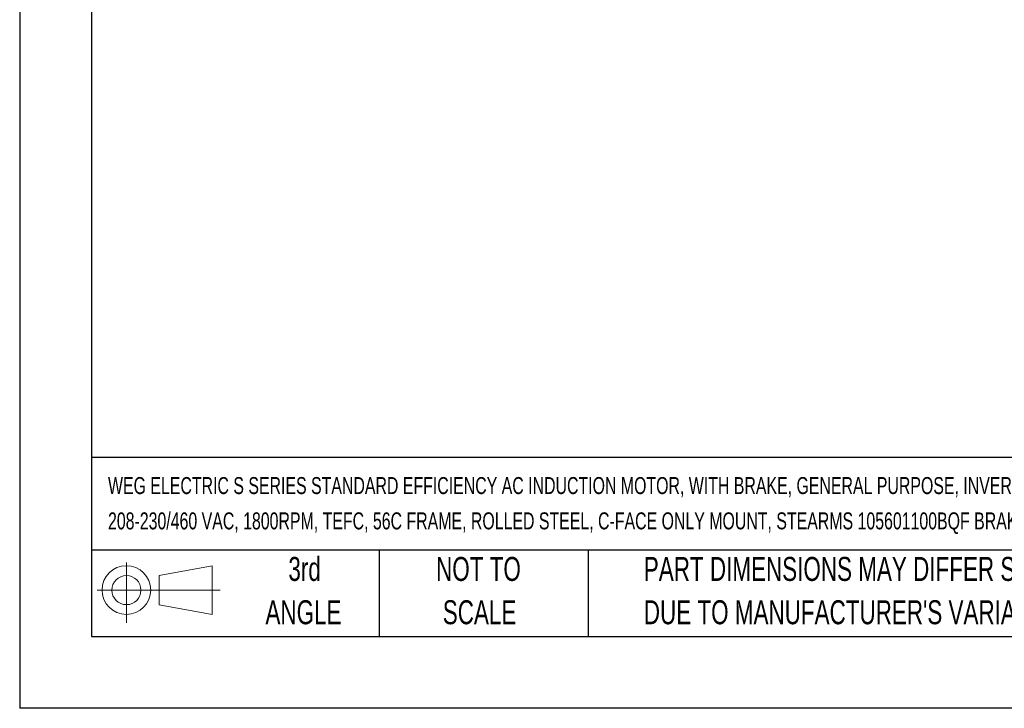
# Model space of a CAD drawing. Header units: inches. Extents: x 0 to 11, y 0 to 8.5.
# Tile 1 of 9: x 0 to 3.4, y 0 to 2.4. Entities that reach past the tile are written whole.
import ezdxf

# ---------------------------------------------------------------- set-up
doc = ezdxf.new("R2010")
doc.units = ezdxf.units.IN
doc.header["$MEASUREMENT"] = 0
doc.linetypes.add('CENTERX2', pattern=[0.8, 0.5, -0.1, 0.1, -0.1])
doc.layers.add('SLD-DEFPOINTS', color=7, linetype='Continuous')
doc.layers.add('TEXT', color=140, linetype='Continuous', lineweight=25)
doc.styles.add('SLDTEXTSTYLE0', font='TXT', dxfattribs={"width": 0.7})

# ---------------------------------------------------------------- blocks, each defined once
blk = doc.blocks.new('Block11')
at = {"color": 7, "linetype": 'Continuous', "lineweight": 18}
for p, q in [((0.1019, 0.2091), (0.1019, 0)), ((0.2157, 0.1641), (0.4006, 0.1981)), ((0.4006, 0.1981), (0.4006, 0.0288)), ((0.2157, 0.0628), (0.2157, 0.1641)), ((0, 0.1135), (0.4281, 0.1135)), ((0.2157, 0.0628), (0.4006, 0.0288))]:
    blk.add_line(p, q, dxfattribs=at)
for radius in [0.0846, 0.0506]:
    blk.add_circle((0.1019, 0.1135), radius, dxfattribs=at)
blk = doc.blocks.new('Block12')
at = {"layer": 'SLD-DEFPOINTS'}
blk.add_blockref('Block11', (0, 0), dxfattribs=at)
blk = doc.blocks.new('SW_NOTE_0')
at = {"layer": 'TEXT', "color": 0, "linetype": 'CENTERX2', "lineweight": 18, "char_height": 0.059006, "attachment_point": 1, "style": 'SLDTEXTSTYLE0'}
for s, insert in [('WEG ELECTRIC S SERIES STANDARD EFFICIENCY AC INDUCTION MOTOR, WITH BRAKE, GENERAL PURPOSE, INVERTER RATED, 1/3HP, 3-PH,', (0, 0.0761)), ('208-230/460 VAC, 1800RPM, TEFC, 56C FRAME, ROLLED STEEL, C-FACE ONLY MOUNT, STEARMS 105601100BQF BRAKE ASSEMBLY INCLUDED', (0, -0.0466))]:
    blk.add_mtext(s, dxfattribs=dict(at, insert=insert))
blk = doc.blocks.new('SW_NOTE_0_3')
at = {"layer": 'TEXT', "color": 0, "linetype": 'CENTERX2', "lineweight": 18, "char_height": 0.083333, "attachment_point": 1, "style": 'SLDTEXTSTYLE0'}
for s, insert in [('PART DIMENSIONS MAY DIFFER SLIGHTLY', (0, 0.1074)), ("DUE TO MANUFACTURER'S VARIANCES", (0, -0.0431))]:
    blk.add_mtext(s, dxfattribs=dict(at, insert=insert))
blk = doc.blocks.new('SW_NOTE_0_4')
at = {"layer": 'TEXT', "color": 0, "linetype": 'CENTERX2', "lineweight": 18, "char_height": 0.08333, "attachment_point": 2, "style": 'SLDTEXTSTYLE0'}
for s, insert in [('NOT TO', (0.207, 0.1074)), ('SCALE', (0.2108, -0.0431))]:
    blk.add_mtext(s, dxfattribs=dict(at, insert=insert))
blk = doc.blocks.new('SW_NOTE_0_5')
at = {"layer": 'TEXT', "color": 0, "linetype": 'CENTERX2', "lineweight": 18, "char_height": 0.08333, "attachment_point": 2, "style": 'SLDTEXTSTYLE0'}
for s, insert in [('3rd', (0.0911, 0.1074)), ('ANGLE', (0.0873, -0.0431))]:
    blk.add_mtext(s, dxfattribs=dict(at, insert=insert))

msp = doc.modelspace()

# ---------------------------------------------------------------- linework, layer by layer
at = {"color": 7, "linetype": 'Continuous'}
for p in [(0.0001, 8.50011), (11.0001, 0.00011)]:
    msp.add_line(p, (0.0001, 0.00011), dxfattribs=at)
at = {"layer": 'TEXT'}
for p, q in [((0.25, 8.25), (0.25, 0.25)), ((10.75, 0.87111), (0.25, 0.87111)), ((10.75, 0.55), (0.25, 0.55)), ((1.25, 0.55), (1.25, 0.25)), ((1.97684, 0.55), (1.97684, 0.25)), ((0.25, 0.25), (10.75, 0.25))]:
    msp.add_line(p, q, dxfattribs=at)

# ---------------------------------------------------------------- block references
at = {"layer": 'SLD-DEFPOINTS'}
msp.add_blockref('Block12', (0.26921, 0.2974), dxfattribs=at)
at = {"layer": 'TEXT', "linetype": 'CENTERX2', "lineweight": 18}
for name, p in [('SW_NOTE_0', (0.30713, 0.72752)), ('SW_NOTE_0_5', (0.8995, 0.41872)), ('SW_NOTE_0_4', (1.38808, 0.41872)), ('SW_NOTE_0_3', (2.17005, 0.41872))]:
    msp.add_blockref(name, p, dxfattribs=at)

doc.saveas('drawing.dxf')
